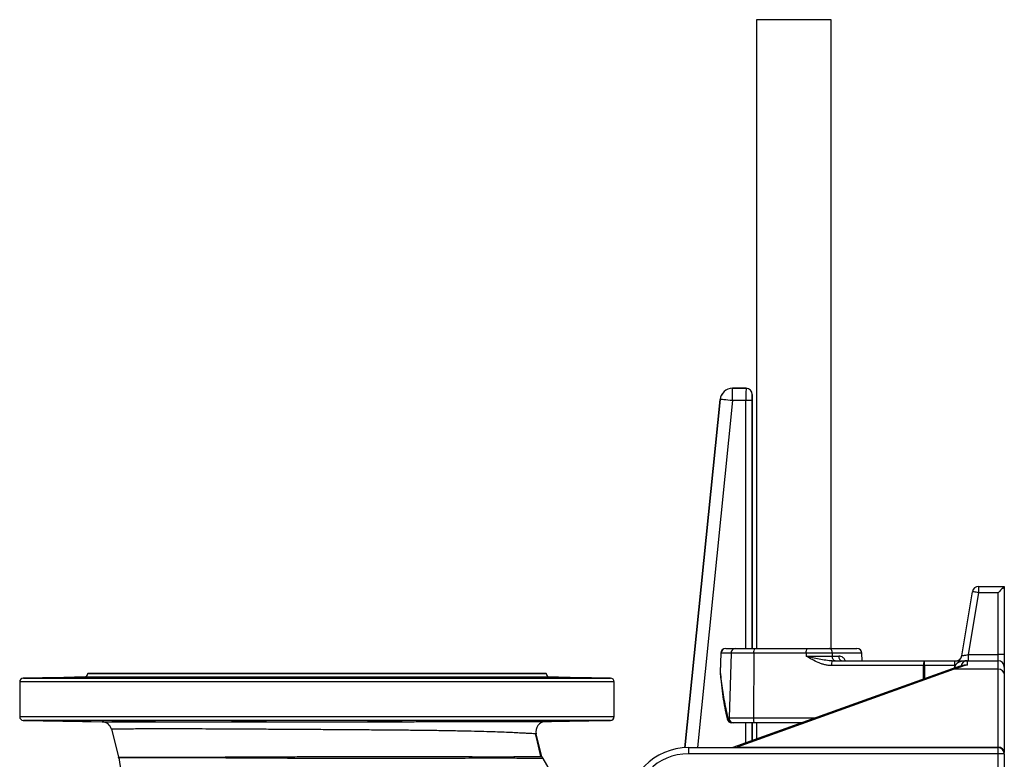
# Model space of a CAD drawing. Header units: millimetres. Extents: x 1279 to 5058, y 766 to 6162.
# Tile 5 of 16: x 1279 to 2869, y 2027 to 3221. Entities that reach past the tile are written whole.
import ezdxf

# ---------------------------------------------------------------- set-up
doc = ezdxf.new("R2010")
doc.units = ezdxf.units.MM
doc.header["$LTSCALE"] = 2

msp = doc.modelspace()

# ---------------------------------------------------------------- linework, layer by layer
at = {"color": 7, "linetype": 'Continuous', "lineweight": 25}
for p, q in [((2468.4, 3220.7), (2468.4, 2205.9)), ((2589, 3220.7), (2468.4, 3220.7)), ((2589, 2205.9), (2589, 3220.7)), ((2429.8, 2605.9), (2429.8, 2625.9)), ((2429.8, 2625.9), (2451.7, 2625.9)), ((2429.8, 2625.9), (2429.8, 2625.9)), ((2451.7, 2625.9), (2429.8, 2625.9)), ((2451.7, 2625.9), (2451.7, 2625.9)), ((2409.9, 2607.9), (2353, 2045.7)), ((2409.9, 2607.9), (2409.9, 2607.9)), ((2461.7, 2615.9), (2461.7, 2615.9)), ((2461.7, 2205.9), (2461.7, 2615.9)), ((2451.5, 2605.9), (2429.8, 2605.9)), ((2461.5, 2605.9), (2451.5, 2605.9)), ((2827.2, 2305.9), (2827.2, 2295.9)), ((2827.2, 2305.9), (2868.7, 2305.9)), ((2868.7, 2305.9), (2868.7, 2195.9)), ((2800.1, 2194.2), (2817.3, 2297.5)), ((2827.2, 2295.9), (2810.5, 2195.9)), ((2858.7, 2295.9), (2827.2, 2295.9)), ((2858.7, 2195.9), (2858.7, 2295.9)), ((2410.9, 2198.1), (2409.8, 2167.7)), ((2427.4, 2198.1), (2411.2, 2198.1)), ((2418.9, 2205.9), (2434, 2205.9)), ((2427.4, 2198.1), (2424.4, 2094.1)), ((2464.1, 2198.1), (2427.4, 2198.1)), ((2434, 2205.9), (2465.4, 2205.9)), ((2464.1, 2198.1), (2463.5, 2094.1)), ((2548.6, 2198.1), (2464.1, 2198.1)), ((2465.4, 2205.9), (2549.9, 2205.9)), ((2548.6, 2198.1), (2548.6, 2193.6)), ((2590.9, 2198.1), (2548.6, 2198.1)), ((2549.9, 2205.9), (2586.2, 2205.9)), ((2586.2, 2205.9), (2630.8, 2205.9)), ((2590.9, 2198.1), (2591, 2193.6)), ((2639.2, 2185.9), (2638.8, 2198.1)), ((2810.5, 2195.9), (2810.5, 2185.9)), ((2810.5, 2195.9), (2858.7, 2195.9)), ((2858.7, 2185.9), (2858.7, 2195.9)), ((2868.7, 2195.9), (2858.7, 2195.9)), ((2868.7, 2195.9), (2868.7, 2175.9)), ((2548.6, 2193.6), (2591, 2193.6)), ((2591, 2193.6), (2601.3, 2193.6)), ((2591, 2185.9), (2739.7, 2185.9)), ((2739.7, 2178.1), (2739.7, 2185.9)), ((2739.7, 2185.9), (2788.7, 2185.9)), ((2788.7, 2175.9), (2788.7, 2185.9)), ((2788.7, 2185.9), (2808.7, 2185.9)), ((2808.7, 2185.9), (2808.7, 2179.1)), ((2808.7, 2185.9), (2858.7, 2185.9)), ((2858.7, 2172.2), (2858.7, 2185.9)), ((1388.7, 2165.9), (1388.7, 2165.7)), ((1388.7, 2165.9), (1758.7, 2165.9)), ((1758.7, 2165.9), (2128.7, 2165.9)), ((2128.7, 2165.7), (2128.7, 2165.9)), ((2784.7, 2173), (2430.5, 2045.9)), ((2788, 2172.2), (2437.4, 2046.4)), ((2738.3, 2178.1), (2589.7, 2178.1)), ((2788.7, 2178.1), (2739.7, 2178.1)), ((2858.7, 2172.2), (2788, 2172.2)), ((2788.7, 2174.4), (2788.7, 2175.9)), ((2858.7, 2046.4), (2858.7, 2172.2)), ((2868.7, 2175.9), (2868.7, 2163.6)), ((2868.7, 2163.6), (2868.7, 2037.7)), ((1278.7, 2152), (1278.7, 2095.8)), ((1382.8, 2159.7), (1284.6, 2158)), ((1454.1, 2159), (1454.1, 2158.4)), ((1479.2, 2159), (1479.2, 2159)), ((1634.7, 2159), (1634.7, 2158.3)), ((1669, 2158.6), (1669, 2159)), ((1848.5, 2159), (1848.5, 2158.6)), ((1882.8, 2158.3), (1882.8, 2159)), ((2063.3, 2158.4), (2063.3, 2159)), ((2232.8, 2158), (2134.6, 2159.7)), ((2238.7, 2095.8), (2238.7, 2152)), ((1284.6, 2089.8), (1411.7, 2087.5)), ((1454.1, 2089.3), (1454.1, 2088.7)), ((1634.7, 2089.5), (1634.7, 2088.7)), ((1669, 2088.7), (1669, 2089.2)), ((1848.5, 2089.2), (1848.5, 2088.7)), ((1882.8, 2088.7), (1882.8, 2089.5)), ((2063.3, 2088.7), (2063.3, 2089.3)), ((2128.1, 2087.9), (2232.8, 2089.8)), ((2422.1, 2094.1), (2424.4, 2094.1)), ((2424.4, 2094.1), (2463.5, 2094.1)), ((2431, 2085.9), (2428.8, 2085.9)), ((2464.8, 2085.9), (2431, 2085.9)), ((2461.7, 2057.1), (2461.7, 2085.9)), ((2541.9, 2085.9), (2464.8, 2085.9)), ((2468.4, 2085.9), (2468.4, 2059.5)), ((1427, 2075.5), (1438.3, 2030.7)), ((2122.1, 2031.7), (2112.9, 2068)), ((2358.7, 2045.9), (2358.7, 2035.9)), ((2358.7, 2045.9), (2858.7, 2045.9)), ((2858.7, 2035.9), (2358.7, 2035.9)), ((2437.4, 2046.4), (2858.7, 2046.4)), ((2858.7, 2035.9), (2858.7, 2045.9)), ((2858.7, 1747.1), (2858.7, 2035.9)), ((2868.7, 2035.9), (2858.7, 2035.9)), ((2868.7, 2035.9), (2868.7, 2037.7)), ((2868.7, 2035.9), (2868.7, 1747.1))]:
    msp.add_line(p, q, dxfattribs=at)
at = {"color": 8, "linetype": 'Continuous', "lineweight": 25}
for p, q in [((2353, 2045.7), (2409.9, 2607.9)), ((2429.8, 2605.9), (2373.1, 2045.9)), ((2451.5, 2205.9), (2451.5, 2605.9)), ((2461.5, 2605.9), (2461.5, 2205.9)), ((2638.8, 2198.1), (2590.9, 2198.1)), ((1388.7, 2165.7), (1758.7, 2165.7)), ((1758.7, 2165.7), (2128.7, 2165.7)), ((2738.3, 2156.4), (2738.3, 2178.1)), ((2739.7, 2178.1), (2739.6, 2156.8)), ((2788.7, 2175.9), (2793.5, 2175.9)), ((2238.7, 2152), (1278.7, 2152)), ((1284.6, 2158), (1758.7, 2158)), ((2134.6, 2159.7), (1382.8, 2159.7)), ((1758.7, 2158), (2232.8, 2158)), ((1278.7, 2095.8), (2238.7, 2095.8)), ((2232.8, 2089.8), (1284.6, 2089.8)), ((2451.5, 2053.4), (2451.5, 2085.9)), ((2461.5, 2085.9), (2461.5, 2057)), ((2463.5, 2094.1), (2564.9, 2094.1)), ((2437.4, 2045.9), (2437.4, 2046.4)), ((2858.7, 2045.9), (2858.7, 2046.4))]:
    msp.add_line(p, q, dxfattribs=at)
at = {"color": 7, "linetype": 'Continuous', "lineweight": 25, "flags": 128}
for points in [[(2429.8, 2605.9), (2426, 2606.2), (2422.3, 2606.6), (2418.9, 2607), (2415.8, 2607.3), (2413.4, 2607.5), (2411.5, 2607.7), (2410.3, 2607.8), (2409.9, 2607.9)], [(2868.7, 2305.9), (2868.5, 2305.7), (2868, 2305.1), (2867, 2304.2), (2865.8, 2302.9), (2864.3, 2301.4), (2862.5, 2299.7), (2860.7, 2297.8), (2858.7, 2295.9)], [(2827.2, 2295.9), (2825.3, 2296.2), (2823.4, 2296.5), (2821.7, 2296.8), (2820.2, 2297), (2819, 2297.2), (2818.1, 2297.4), (2817.5, 2297.5), (2817.3, 2297.5)], [(2411.2, 2198.1), (2410.6, 2182.1), (2410.1, 2167.7)], [(2590.9, 2198.1), (2590.8, 2199.7), (2590.5, 2201.1), (2590.1, 2202.4), (2589.5, 2203.6), (2588.8, 2204.6), (2588, 2205.3), (2587.1, 2205.7), (2586.2, 2205.9)], [(2800.1, 2194.2), (2800.3, 2194.2), (2800.9, 2194.3), (2801.9, 2194.5), (2803.2, 2194.7), (2804.7, 2194.9), (2806.5, 2195.2), (2808.5, 2195.5), (2810.5, 2195.9)], [(2595.7, 2185.9), (2594.8, 2186), (2594, 2186.4), (2593.2, 2187.1), (2592.4, 2188.1), (2591.9, 2189.3), (2591.4, 2190.6), (2591.1, 2192.1), (2591, 2193.6)], [(2463.5, 2094.1), (2463.5, 2092.5), (2463.6, 2091), (2463.7, 2089.6), (2463.9, 2088.3), (2464.1, 2087.3), (2464.3, 2086.5), (2464.6, 2086), (2464.8, 2085.9)], [(2120.3, 2031.7), (2114.8, 2055.1), (2111.7, 2068.1)]]:
    msp.add_lwpolyline(points, dxfattribs=at)
at = {"color": 8, "linetype": 'Continuous', "lineweight": 25, "flags": 128}
for points in [[(2411.2, 2198.1), (2410.9, 2198.1), (2410.9, 2198.1)], [(2410.1, 2167.7), (2409.8, 2167), (2409.8, 2166.8)], [(2410.1, 2167.7), (2409.8, 2167.7), (2409.8, 2167.7)]]:
    msp.add_lwpolyline(points, dxfattribs=at)
at = {"color": 7, "linetype": 'Continuous', "lineweight": 25}
for centre, radius, start, end in [((2429.8, 2605.8), 20, 90.0179, 174.1989), ((2451.7, 2615.9), 10, 0.0198, 89.98), ((2827.2, 2295.9), 10, 90, 170.5377), ((2418.9, 2197.9), 8, 90, 177.9183), ((2419, 2198), 7.83, 91.1175, 179.1786), ((2434.7, 2198.6), 7.33, 95.9191, 183.33), ((2476.5, 2200), 12.6, 152.0394, 188.3505), ((2561, 2200), 12.6, 152.036, 188.3522), ((2630.8, 2197.9), 8, 2, 90), ((2790.2, 2195.9), 10, 270, 350.5377), ((2602.1, 2180), 12.6, 152.04, 188.3483), ((2608.3, 2192.7), 6.99, 172.6406, 257.3616), ((2750.8, 2180), 12.6, 152.0387, 188.3496), ((2808.7, 2175.9), 10, 90, 170.2775), ((2858.7, 2175.9), 10, 0, 90), ((1382.7, 2165.7), 6, 271, 0), ((2134.7, 2165.7), 6, 180, 269), ((2417.8, 2167.4), 8, 177.92, 184.693), ((2739, 1953.4), 224.7, 89.8299, 90.1701), ((2859.4, 2162.9), 9.39, 4.4868, 93.8737), ((1284.7, 2152), 6, 91, 180), ((2232.7, 2152), 6, 0, 89), ((1284.7, 2095.8), 6, 180, 269), ((1411.4, 2071.5), 16, 14.2112, 89), ((2128.4, 2071.9), 16, 91, 194.2848), ((2232.7, 2095.8), 6, 271, 0), ((2428.8, 2093.9), 8, 192.6908, 270), ((2429.5, 2093.3), 7.5, 173.7367, 264.4113), ((2431.8, 2093.3), 7.45, 173.2307, 263.5975), ((2358.7, 1945.9), 100, 90, 180), ((2358.7, 1945.9), 90, 90, 180), ((2859.4, 2037), 9.39, 4.4866, 93.8738), ((2858.7, 2035.9), 10, 0, 90), ((1422.8, 2026.7), 16, 8.2804, 14.2112), ((2378.7, 2165.9), 950, 188.2804, 227.9148), ((1426.7, 2026.8), 16.1, 8.12, 13.6013), ((2137.6, 2035.7), 16, 194.2848, 208.3629), ((2378.7, 2165.9), 290, 208.3626, 245.5567)]:
    msp.add_arc(centre, radius, start, end, dxfattribs=at)
at = {"color": 8, "linetype": 'Continuous', "lineweight": 25}
for centre, radius, start, end in [((2785.6, 2169.5), 3.61, 48.3899, 105.7997), ((2423.1, 2092.3), 2.12, 119.0388, 184.9842)]:
    msp.add_arc(centre, radius, start, end, dxfattribs=at)
at = {"color": 7, "linetype": 'Continuous', "lineweight": 25}
for centre, major_axis, ratio, start_param, end_param in [((2429.8, 2605.9), (-13.4, 14.8), 0.999723, 5.548393, 7.017978), ((2451.7, 2605.9), (0, 20), 0.008728, 0.017453, 1.570796), ((2451.7, 2615.9), (7.07, 7.07), 0.999695, 5.497939, 7.068431), ((2461.7, 2605.9), (0, 10), 0.017455, 0.017453, 1.570796), ((2861.7, 2085.9), (146.2, 0), 0.683761, 1.94172, 2.098871), ((2808.7, 2175.9), (20, 0), 0.5, 1.570796, 3.141593)]:
    msp.add_ellipse(centre, major_axis=major_axis, ratio=ratio, start_param=start_param, end_param=end_param, dxfattribs=at)
for points, knots in [([(2589.7, 2178.1), (2587.8, 2178.1), (2586, 2178.3), (2582.3, 2178.8), (2580.5, 2179.1), (2576.9, 2180), (2575.1, 2180.6), (2571.6, 2181.8), (2569.9, 2182.5), (2564.8, 2184.7), (2561.5, 2186.3), (2555, 2189.8), (2551.8, 2191.7), (2548.6, 2193.6)], [0, 0, 0, 0, 0.125, 0.125, 0.25, 0.25, 0.375, 0.375, 0.5, 0.5, 0.75, 0.75, 1, 1, 1, 1]), ([(2591, 2185.9), (2589.2, 2185.9), (2587.4, 2186), (2583.9, 2186.3), (2582.1, 2186.5), (2576.7, 2187.2), (2573.1, 2187.9), (2566.1, 2189.4), (2562.5, 2190.2), (2557.3, 2191.4), (2555.5, 2191.9), (2552.9, 2192.5), (2552.1, 2192.7), (2550.3, 2193.1), (2549.5, 2193.4), (2548.6, 2193.6)], [0, 0, 0, 0, 0.125, 0.125, 0.25, 0.25, 0.5, 0.5, 0.75, 0.75, 0.875, 0.875, 0.9375, 0.9375, 1, 1, 1, 1]), ([(2802.8, 2178.6), (2802.2, 2178.4), (2797.9, 2177.3), (2791.8, 2175.5), (2786.4, 2173.6), (2784.7, 2173)], [0, 0, 0, 0, 0.1038492, 0.7065508, 1, 1, 1, 1]), ([(2409.8, 2166.8), (2410.1, 2163.4), (2411, 2153.6), (2412.8, 2137.6), (2415.6, 2119.2), (2418.4, 2104.1), (2420.3, 2095.1), (2421, 2092.1)], [0, 0, 0, 0, 0.1368819, 0.3912105, 0.6383396, 0.8766848, 1, 1, 1, 1]), ([(2410.1, 2167.7), (2410.6, 2162.9), (2412, 2148.1), (2415.6, 2123.5), (2419.9, 2103.9), (2422.1, 2094.1)], [0, 0, 0, 0, 0.196491, 0.597642, 1, 1, 1, 1]), ([(1364.4, 2159), (1363.5, 2159), (1361.9, 2159), (1358.7, 2158.9), (1355.2, 2158.8), (1351.2, 2158.7), (1347, 2158.7), (1342.7, 2158.6), (1338.3, 2158.5), (1334, 2158.4), (1329.9, 2158.4), (1326.1, 2158.3), (1322.8, 2158.3), (1320, 2158.3), (1317.8, 2158.2), (1316.3, 2158.2), (1315.4, 2158.2), (1315.4, 2158.3), (1316, 2158.3), (1317.4, 2158.3), (1319.7, 2158.4), (1322.7, 2158.5), (1326.3, 2158.5), (1330.1, 2158.6), (1334.2, 2158.7), (1338.6, 2158.8), (1343, 2158.8), (1347.3, 2158.9), (1351.4, 2159), (1353.9, 2159), (1355.2, 2159)], [0, 0, 0, 0, 0.039909, 0.075196, 0.110483, 0.145774, 0.181066, 0.216362, 0.251656, 0.286949, 0.322244, 0.357532, 0.392823, 0.428107, 0.463393, 0.498674, 0.533955, 0.569234, 0.604513, 0.639794, 0.675075, 0.719075, 0.754368, 0.78966, 0.824954, 0.860247, 0.895541, 0.930834, 0.965418, 1, 1, 1, 1]), ([(1394.2, 2159.6), (1393.6, 2159.6), (1392.6, 2159.6), (1388, 2159.6), (1381.8, 2159.5), (1374.6, 2159.4), (1367.1, 2159.3), (1361, 2159.1), (1357.2, 2159.1), (1355.7, 2159), (1355.2, 2159)], [0, 0, 0, 0, 0.1438846, 0.2877593, 0.4316472, 0.5755533, 0.7194854, 0.8634271, 0.9535476, 1, 1, 1, 1]), ([(1364.4, 2159), (1364.6, 2159), (1367.2, 2159.1), (1372.5, 2159.1), (1379.9, 2159.3), (1386.5, 2159.4), (1391.4, 2159.5), (1394.1, 2159.6), (1394.1, 2159.6), (1394.1, 2159.6)], [0, 0, 0, 0, 0.019878, 0.193635, 0.367416, 0.541205, 0.715, 0.888775, 1, 1, 1, 1]), ([(1479.2, 2159), (1479.2, 2159), (1479.3, 2159), (1479, 2158.9), (1477.9, 2158.9), (1476, 2158.8), (1473.6, 2158.7), (1470.5, 2158.7), (1467, 2158.6), (1463, 2158.5), (1458.8, 2158.4), (1454.5, 2158.4), (1450.1, 2158.3), (1445.8, 2158.3), (1441.7, 2158.3), (1437.9, 2158.2), (1434.6, 2158.2), (1431.8, 2158.2), (1429.6, 2158.3), (1428.1, 2158.3), (1427.3, 2158.3), (1427.2, 2158.4), (1427.9, 2158.4), (1429.3, 2158.5), (1431.5, 2158.6), (1434.5, 2158.7), (1438.1, 2158.8), (1441.9, 2158.8), (1446, 2158.9), (1450.2, 2159), (1452.9, 2159), (1454.1, 2159)], [0, 0, 0, 0, 0.0082794, 0.0435627, 0.0788458, 0.114135, 0.1494239, 0.1847164, 0.2200094, 0.2553032, 0.2905961, 0.3258868, 0.3611774, 0.396464, 0.4317501, 0.4670318, 0.5023134, 0.5375925, 0.5728716, 0.6081502, 0.643429, 0.6787103, 0.713992, 0.7492783, 0.7845642, 0.8285867, 0.8638786, 0.899172, 0.9344645, 0.9697575, 1, 1, 1, 1]), ([(1497.7, 2159.6), (1497.2, 2159.6), (1496.1, 2159.6), (1491.5, 2159.6), (1485.4, 2159.6), (1478.1, 2159.6), (1470.6, 2159.5), (1464.5, 2159.3), (1459.5, 2159.2), (1455.7, 2159.1), (1454.6, 2159.1), (1454.1, 2159)], [0, 0, 0, 0, 0.11766, 0.235302, 0.35293, 0.470559, 0.588201, 0.705861, 0.779519, 0.897194, 1, 1, 1, 1]), ([(1479.2, 2159), (1480.6, 2159), (1484.4, 2159.1), (1490, 2159.2), (1494.9, 2159.3), (1497.6, 2159.4), (1497.6, 2159.5), (1497.6, 2159.5)], [0, 0, 0, 0, 0.134286, 0.372134, 0.610018, 0.847911, 1, 1, 1, 1]), ([(1669, 2159), (1669.9, 2159), (1671.5, 2158.9), (1672.7, 2158.9), (1673, 2158.8), (1672.6, 2158.7), (1671.5, 2158.6), (1669.7, 2158.6), (1667.2, 2158.5), (1664.2, 2158.4), (1660.6, 2158.4), (1656.7, 2158.3), (1652.5, 2158.3), (1648.1, 2158.3), (1643.7, 2158.2), (1639.4, 2158.2), (1635.3, 2158.2), (1631.6, 2158.3), (1628.2, 2158.3), (1625.4, 2158.3), (1623.2, 2158.4), (1621.7, 2158.5), (1620.9, 2158.5), (1620.9, 2158.6), (1621.5, 2158.7), (1622.9, 2158.7), (1625.2, 2158.8), (1628.8, 2158.9), (1632.5, 2159), (1634.7, 2159)], [0, 0, 0, 0, 0.047129, 0.082423, 0.117717, 0.153016, 0.188315, 0.223615, 0.258917, 0.294216, 0.329517, 0.364813, 0.400109, 0.4354, 0.47069, 0.505977, 0.541265, 0.57655, 0.611836, 0.647124, 0.682411, 0.717702, 0.752994, 0.78829, 0.823586, 0.858887, 0.894186, 0.938236, 1, 1, 1, 1]), ([(1677, 2159.4), (1676.5, 2159.4), (1675.4, 2159.5), (1670.8, 2159.6), (1664.7, 2159.6), (1657.4, 2159.6), (1649.9, 2159.6), (1643.8, 2159.5), (1638.8, 2159.4), (1634.9, 2159.3), (1633.8, 2159.2), (1633.3, 2159.2)], [0, 0, 0, 0, 0.115956, 0.231904, 0.34783, 0.463741, 0.579645, 0.695556, 0.76809, 0.884046, 1, 1, 1, 1]), ([(1633.5, 2159.1), (1633.4, 2159.1), (1633.4, 2159.1), (1634.3, 2159), (1634.7, 2159)], [0, 0, 0, 0, 0.613002, 1, 1, 1, 1]), ([(1669, 2159), (1669, 2159), (1670.9, 2159.1), (1674.2, 2159.1), (1677, 2159.2), (1676.9, 2159.3), (1676.9, 2159.3)], [0, 0, 0, 0, 0.004304, 0.381558, 0.758864, 1, 1, 1, 1]), ([(1884.1, 2159.2), (1883.5, 2159.2), (1882.5, 2159.3), (1877.9, 2159.4), (1871.7, 2159.5), (1864.5, 2159.6), (1857, 2159.6), (1850.9, 2159.6), (1845.9, 2159.6), (1841.9, 2159.5), (1840.9, 2159.4), (1840.4, 2159.4)], [0, 0, 0, 0, 0.11595, 0.231908, 0.34786, 0.463797, 0.579716, 0.69562, 0.768135, 0.884068, 1, 1, 1, 1]), ([(1840.5, 2159.3), (1840.5, 2159.3), (1840.5, 2159.2), (1843.3, 2159.1), (1846.7, 2159.1), (1848.5, 2159)], [0, 0, 0, 0, 0.25415, 0.631453, 1, 1, 1, 1]), ([(1882.8, 2159), (1883.3, 2159), (1885.1, 2159), (1888, 2158.9), (1891, 2158.9), (1893.4, 2158.8), (1895.2, 2158.7), (1896.3, 2158.6), (1896.7, 2158.6), (1896.3, 2158.5), (1895.1, 2158.4), (1893.3, 2158.4), (1890.8, 2158.3), (1887.8, 2158.3), (1884.3, 2158.3), (1880.3, 2158.2), (1876.1, 2158.2), (1871.8, 2158.3), (1867.4, 2158.3), (1863.1, 2158.3), (1859, 2158.3), (1855.2, 2158.4), (1851.9, 2158.5), (1849.1, 2158.5), (1846.9, 2158.6), (1845.3, 2158.7), (1844.5, 2158.8), (1844.5, 2158.8), (1845.3, 2158.9), (1847.2, 2159), (1848.5, 2159)], [0, 0, 0, 0, 0.015543, 0.050834, 0.086124, 0.12142, 0.156716, 0.192016, 0.227315, 0.262615, 0.297915, 0.333212, 0.368509, 0.4038, 0.439092, 0.47438, 0.509669, 0.544953, 0.580238, 0.615523, 0.650808, 0.686096, 0.721386, 0.756678, 0.791971, 0.827269, 0.862566, 0.897867, 0.933167, 1, 1, 1, 1]), ([(1882.8, 2159), (1883.1, 2159), (1884.1, 2159.1), (1884, 2159.1), (1884, 2159.1)], [0, 0, 0, 0, 0.418585, 1, 1, 1, 1]), ([(2063.3, 2159), (2062.8, 2159.1), (2061.6, 2159.1), (2057.2, 2159.2), (2051.1, 2159.4), (2043.8, 2159.5), (2036.3, 2159.6), (2030.2, 2159.6), (2025.2, 2159.6), (2021.2, 2159.6), (2020.2, 2159.6), (2019.7, 2159.5)], [0, 0, 0, 0, 0.106209, 0.223425, 0.340653, 0.457881, 0.575099, 0.692303, 0.765641, 0.882821, 1, 1, 1, 1]), ([(2019.8, 2159.5), (2019.8, 2159.5), (2019.8, 2159.4), (2022.7, 2159.3), (2027.6, 2159.2), (2033.2, 2159.1), (2036.9, 2159), (2038.2, 2159)], [0, 0, 0, 0, 0.159891, 0.397733, 0.635611, 0.873494, 1, 1, 1, 1]), ([(2063.3, 2159), (2065.6, 2159), (2069.3, 2158.9), (2074.2, 2158.9), (2078.2, 2158.8), (2081.7, 2158.7), (2084.7, 2158.6), (2087.1, 2158.6), (2088.9, 2158.5), (2090, 2158.4), (2090.3, 2158.4), (2089.9, 2158.3), (2088.8, 2158.3), (2087, 2158.3), (2084.5, 2158.2), (2081.4, 2158.2), (2077.9, 2158.3), (2074, 2158.3), (2069.8, 2158.3), (2065.4, 2158.4), (2061, 2158.4), (2056.7, 2158.5), (2052.6, 2158.5), (2048.9, 2158.6), (2045.5, 2158.7), (2042.7, 2158.8), (2040.5, 2158.8), (2039, 2158.9), (2038.2, 2159), (2038.2, 2159), (2038.2, 2159)], [0, 0, 0, 0, 0.0544319, 0.089721, 0.1250111, 0.160305, 0.1955992, 0.2308956, 0.2661913, 0.301486, 0.3367804, 0.3720705, 0.4073608, 0.4426464, 0.4779318, 0.5132132, 0.5484946, 0.5837764, 0.6190568, 0.6543402, 0.6896216, 0.7249081, 0.7601967, 0.795487, 0.8307798, 0.8660743, 0.90137, 0.9366658, 0.9719616, 1, 1, 1, 1]), ([(2162.2, 2159), (2161.9, 2159), (2161.5, 2159), (2160.8, 2159.1), (2160.4, 2159.1), (2159.2, 2159.1), (2158.4, 2159.1), (2156.6, 2159.1), (2155.7, 2159.2), (2153.7, 2159.2), (2152.7, 2159.2), (2150.7, 2159.2), (2149.6, 2159.3), (2147.5, 2159.3), (2146.4, 2159.3), (2144.3, 2159.4), (2143.2, 2159.4), (2141.6, 2159.4), (2141.1, 2159.4), (2140, 2159.4), (2139.5, 2159.4), (2136.9, 2159.5), (2134.9, 2159.5), (2132.2, 2159.5), (2131.3, 2159.6), (2129.7, 2159.6), (2128.9, 2159.6), (2127.6, 2159.6), (2126.9, 2159.6), (2126.1, 2159.6), (2125.8, 2159.6), (2125.3, 2159.6), (2125.1, 2159.6), (2124, 2159.6), (2123.5, 2159.6), (2123.2, 2159.6)], [0, 0, 0, 0, 0.03125, 0.03125, 0.0625, 0.0625, 0.125, 0.125, 0.1875, 0.1875, 0.25, 0.25, 0.3125, 0.3125, 0.375, 0.375, 0.4375, 0.4375, 0.46875, 0.46875, 0.5, 0.5, 0.625, 0.625, 0.6875, 0.6875, 0.75, 0.75, 0.8125, 0.8125, 0.84375, 0.84375, 0.875, 0.875, 1, 1, 1, 1]), ([(2123.4, 2159.6), (2123.4, 2159.6), (2123.4, 2159.6), (2126.2, 2159.5), (2131.1, 2159.4), (2137.8, 2159.3), (2145.2, 2159.1), (2150.4, 2159.1), (2152.9, 2159), (2153.1, 2159)], [0, 0, 0, 0, 0.116638, 0.29036, 0.464108, 0.637882, 0.811675, 0.985471, 1, 1, 1, 1]), ([(2162.2, 2159), (2163.1, 2159), (2165.1, 2159), (2168.8, 2158.9), (2173.1, 2158.8), (2177.5, 2158.8), (2181.9, 2158.7), (2186.1, 2158.6), (2190, 2158.5), (2193.5, 2158.5), (2196.5, 2158.4), (2198.9, 2158.4), (2200.7, 2158.3), (2201.8, 2158.3), (2202.1, 2158.3), (2201.7, 2158.2), (2200.6, 2158.2), (2198.8, 2158.3), (2196.3, 2158.3), (2193.3, 2158.3), (2189.7, 2158.4), (2185.8, 2158.4), (2181.6, 2158.5), (2177.2, 2158.5), (2172.8, 2158.6), (2168.5, 2158.7), (2164.4, 2158.8), (2160.7, 2158.8), (2156.5, 2158.9), (2154.4, 2159), (2153.1, 2159)], [0, 0, 0, 0, 0.022972, 0.058261, 0.09355, 0.128844, 0.164138, 0.199435, 0.234732, 0.270029, 0.305325, 0.340619, 0.375913, 0.411202, 0.446491, 0.481775, 0.517059, 0.552342, 0.587624, 0.622907, 0.658189, 0.693476, 0.728761, 0.764053, 0.799344, 0.834639, 0.869934, 0.905231, 0.940529, 1, 1, 1, 1]), ([(1364.4, 2088.7), (1363.5, 2088.7), (1361.9, 2088.8), (1358.7, 2088.8), (1355.2, 2088.9), (1351.2, 2089), (1347, 2089.1), (1342.7, 2089.1), (1338.3, 2089.2), (1334, 2089.3), (1329.9, 2089.3), (1326.1, 2089.4), (1322.8, 2089.4), (1320, 2089.5), (1317.8, 2089.5), (1316.3, 2089.5), (1315.5, 2089.5), (1315.5, 2089.5), (1315.5, 2089.5)], [0, 0, 0, 0, 0.071993, 0.135598, 0.199204, 0.26282, 0.326437, 0.390057, 0.453676, 0.517295, 0.580913, 0.644523, 0.708136, 0.771738, 0.83534, 0.898936, 0.962532, 1, 1, 1, 1]), ([(1315.5, 2089.5), (1315.7, 2089.4), (1316, 2089.4), (1317.5, 2089.4), (1319.7, 2089.3), (1322.7, 2089.3), (1326.3, 2089.2), (1330.1, 2089.1), (1334.2, 2089), (1338.6, 2089), (1343, 2088.9), (1347.3, 2088.8), (1351.4, 2088.8), (1353.9, 2088.7), (1355.2, 2088.7)], [0, 0, 0, 0, 0.081905, 0.163813, 0.245721, 0.347871, 0.429808, 0.511746, 0.593681, 0.675615, 0.757557, 0.839497, 0.919747, 1, 1, 1, 1]), ([(1355.2, 2088.7), (1355.7, 2088.7), (1357.8, 2088.6), (1362.6, 2088.5), (1369.8, 2088.4), (1377.3, 2088.3), (1384.3, 2088.2), (1389.8, 2088.1), (1393.1, 2088.1), (1393.5, 2088.1), (1393.6, 2088.1)], [0, 0, 0, 0, 0.046929, 0.195489, 0.344052, 0.492619, 0.641183, 0.789726, 0.938249, 1, 1, 1, 1]), ([(1394.3, 2088.1), (1394.3, 2088.1), (1394.7, 2088.1), (1393.3, 2088.1), (1389.9, 2088.2), (1384.2, 2088.4), (1377.2, 2088.5), (1370.3, 2088.6), (1366.1, 2088.7), (1364.4, 2088.7)], [0, 0, 0, 0, 0.001585, 0.175288, 0.349008, 0.522753, 0.696525, 0.87031, 1, 1, 1, 1]), ([(1411.7, 2087.5), (1412, 2087.5), (1412.4, 2087.5), (1416.2, 2087.5), (1422.3, 2087.5), (1430.8, 2087.5), (1441.6, 2087.5), (1454.4, 2087.5), (1469.6, 2087.5), (1486.9, 2087.5), (1506.2, 2087.6), (1527.5, 2087.6), (1550.8, 2087.6), (1575.7, 2087.6), (1601.6, 2087.6), (1628.8, 2087.6), (1657.2, 2087.6), (1686.3, 2087.6), (1715.7, 2087.6), (1745.4, 2087.7), (1775.5, 2087.7), (1805.5, 2087.7), (1835, 2087.7), (1863.8, 2087.7), (1891.9, 2087.7), (1919.3, 2087.7), (1946, 2087.8), (1971.5, 2087.8), (1995.5, 2087.8), (2018.1, 2087.8), (2039.1, 2087.8), (2058.3, 2087.8), (2075.5, 2087.8), (2088.9, 2087.9), (2099.2, 2087.9), (2107.1, 2087.9), (2114.1, 2087.9), (2120, 2087.9), (2124.6, 2087.9), (2127.5, 2087.9), (2127.9, 2087.9), (2128.1, 2087.9)], [0, 0, 0, 0, 0.025763, 0.051528, 0.078036, 0.104544, 0.130457, 0.15637, 0.182992, 0.209615, 0.236285, 0.262954, 0.290402, 0.31785, 0.344465, 0.37108, 0.398478, 0.425877, 0.452317, 0.478758, 0.505969, 0.533181, 0.55949, 0.585981, 0.612379, 0.638778, 0.665922, 0.693066, 0.71985, 0.746635, 0.774166, 0.801696, 0.82906, 0.856423, 0.875197, 0.893987, 0.912759, 0.934336, 0.955911, 0.977956, 1, 1, 1, 1]), ([(1479.2, 2088.7), (1479.2, 2088.7), (1479.3, 2088.7), (1479, 2088.8), (1477.9, 2088.8), (1476, 2088.9), (1473.6, 2089), (1470.5, 2089.1), (1467, 2089.1), (1463, 2089.2), (1458.8, 2089.3), (1454.5, 2089.3), (1450.1, 2089.4), (1445.8, 2089.4), (1441.7, 2089.5), (1437.9, 2089.5), (1434.6, 2089.5), (1431.8, 2089.5), (1429.6, 2089.5), (1428.1, 2089.4), (1427.3, 2089.4), (1427.3, 2089.4), (1427.3, 2089.3)], [0, 0, 0, 0, 0.001803, 0.055493, 0.109182, 0.162881, 0.21658, 0.270283, 0.323988, 0.377692, 0.4314, 0.4851, 0.538801, 0.592495, 0.646189, 0.699876, 0.753563, 0.807247, 0.86093, 0.914613, 0.968296, 1, 1, 1, 1]), ([(1427.3, 2089.3), (1427.5, 2089.3), (1427.8, 2089.3), (1429.3, 2089.2), (1431.5, 2089.1), (1434.5, 2089), (1438.1, 2089), (1441.9, 2088.9), (1446.1, 2088.8), (1450.2, 2088.7), (1452.9, 2088.7), (1454.1, 2088.7)], [0, 0, 0, 0, 0.109826, 0.219662, 0.329502, 0.466535, 0.576396, 0.686255, 0.796112, 0.905975, 1, 1, 1, 1]), ([(1454.1, 2088.7), (1454.2, 2088.7), (1454.8, 2088.6), (1456.7, 2088.6), (1460.7, 2088.5), (1466.1, 2088.3), (1473.3, 2088.2), (1480.8, 2088.1), (1487.8, 2088.1), (1493.3, 2088.1), (1496.6, 2088.1), (1497, 2088.1), (1497.2, 2088.2)], [0, 0, 0, 0, 0.029166, 0.149799, 0.225313, 0.345969, 0.466628, 0.587275, 0.707907, 0.828519, 0.949122, 1, 1, 1, 1]), ([(1497.9, 2088.2), (1497.9, 2088.2), (1498.3, 2088.2), (1496.8, 2088.3), (1493.4, 2088.4), (1487.7, 2088.6), (1482.6, 2088.6), (1479.7, 2088.7), (1479.2, 2088.7)], [0, 0, 0, 0, 0.001627, 0.23954, 0.477491, 0.71547, 0.95345, 1, 1, 1, 1]), ([(1672.9, 2088.9), (1672.9, 2088.9), (1673, 2088.9), (1672.6, 2089), (1671.5, 2089.1), (1669.7, 2089.1), (1667.2, 2089.2), (1664.2, 2089.3), (1660.6, 2089.3), (1656.7, 2089.4), (1652.5, 2089.4), (1648.1, 2089.5), (1643.7, 2089.5), (1639.4, 2089.5), (1635.3, 2089.5), (1631.6, 2089.4), (1628.2, 2089.4), (1625.4, 2089.4), (1623.2, 2089.3), (1621.7, 2089.3), (1621, 2089.2), (1621, 2089.2), (1621, 2089.1)], [0, 0, 0, 0, 0.001688, 0.05539, 0.109093, 0.162798, 0.216504, 0.270208, 0.323912, 0.377609, 0.431308, 0.485001, 0.53869, 0.592375, 0.646059, 0.699742, 0.753425, 0.807111, 0.860795, 0.914487, 0.968178, 1, 1, 1, 1]), ([(1621, 2089.1), (1621.1, 2089.1), (1621.5, 2089), (1622.9, 2089), (1625.2, 2088.9), (1628.8, 2088.8), (1632.5, 2088.7), (1634.7, 2088.7)], [0, 0, 0, 0, 0.166745, 0.333506, 0.50027, 0.708368, 1, 1, 1, 1]), ([(1634.7, 2088.7), (1634, 2088.7), (1633.1, 2088.6), (1633.4, 2088.6), (1633.5, 2088.6)], [0, 0, 0, 0, 0.723038, 1, 1, 1, 1]), ([(1633.8, 2088.5), (1634.6, 2088.4), (1635.9, 2088.4), (1640.1, 2088.3), (1645.4, 2088.2), (1652.7, 2088.1), (1660.2, 2088.1), (1667.1, 2088.1), (1672.6, 2088.2), (1675.9, 2088.2), (1676.4, 2088.3), (1676.5, 2088.3)], [0, 0, 0, 0, 0.124261, 0.202064, 0.326302, 0.450539, 0.574762, 0.698972, 0.823178, 0.947396, 1, 1, 1, 1]), ([(1669, 2088.7), (1669.9, 2088.7), (1671.6, 2088.8), (1672.3, 2088.8), (1672.6, 2088.8)], [0, 0, 0, 0, 0.57196, 1, 1, 1, 1]), ([(1677.2, 2088.4), (1677.2, 2088.4), (1677.6, 2088.4), (1676.1, 2088.5), (1673.2, 2088.6), (1670.2, 2088.7), (1669, 2088.7)], [0, 0, 0, 0, 0.002608, 0.379779, 0.756971, 1, 1, 1, 1]), ([(1848.5, 2088.7), (1847.8, 2088.7), (1845.3, 2088.6), (1842.1, 2088.5), (1840.1, 2088.4), (1840.4, 2088.4), (1840.5, 2088.4)], [0, 0, 0, 0, 0.13182, 0.509092, 0.886412, 1, 1, 1, 1]), ([(1840.9, 2088.3), (1841.7, 2088.2), (1843, 2088.2), (1847.1, 2088.1), (1852.5, 2088.1), (1859.7, 2088.1), (1867.2, 2088.1), (1874.2, 2088.2), (1879.7, 2088.3), (1883, 2088.4), (1883.4, 2088.5), (1883.5, 2088.5)], [0, 0, 0, 0, 0.12436, 0.202214, 0.326526, 0.450838, 0.575141, 0.699455, 0.823786, 0.948134, 1, 1, 1, 1]), ([(1896.5, 2089.1), (1896.5, 2089.1), (1896.6, 2089.2), (1896.2, 2089.2), (1895.1, 2089.3), (1893.3, 2089.3), (1890.8, 2089.4), (1887.8, 2089.4), (1884.3, 2089.5), (1880.3, 2089.5), (1876.1, 2089.5), (1871.8, 2089.5), (1867.4, 2089.4), (1863.1, 2089.4), (1859, 2089.4), (1855.2, 2089.3), (1851.9, 2089.3), (1849.1, 2089.2), (1846.9, 2089.1), (1845.4, 2089), (1844.6, 2089), (1844.6, 2088.9), (1844.6, 2088.9)], [0, 0, 0, 0, 0.001651, 0.055356, 0.109062, 0.162763, 0.216464, 0.270158, 0.323852, 0.377538, 0.431225, 0.484909, 0.538592, 0.592277, 0.645961, 0.699649, 0.753337, 0.807031, 0.860726, 0.914429, 0.968131, 1, 1, 1, 1]), ([(1844.6, 2088.9), (1844.8, 2088.9), (1845.2, 2088.8), (1847.2, 2088.7), (1848.5, 2088.7)], [0, 0, 0, 0, 0.34569, 1, 1, 1, 1]), ([(1882.8, 2088.7), (1883.3, 2088.7), (1885.1, 2088.7), (1888, 2088.8), (1891, 2088.9), (1893.4, 2088.9), (1895.3, 2089), (1895.9, 2089.1), (1896.2, 2089.1)], [0, 0, 0, 0, 0.081045, 0.264811, 0.448582, 0.632383, 0.816182, 1, 1, 1, 1]), ([(1884.2, 2088.6), (1884.2, 2088.6), (1884.7, 2088.6), (1883.8, 2088.7), (1882.8, 2088.7), (1882.8, 2088.7)], [0, 0, 0, 0, 0.009224, 0.919981, 1, 1, 1, 1]), ([(2038.2, 2088.7), (2036, 2088.7), (2031.4, 2088.6), (2025.5, 2088.5), (2021.4, 2088.3), (2019.4, 2088.2), (2019.7, 2088.2), (2019.8, 2088.2)], [0, 0, 0, 0, 0.215655, 0.453656, 0.691684, 0.929715, 1, 1, 1, 1]), ([(2020.2, 2088.1), (2021, 2088.1), (2022.3, 2088.1), (2026.5, 2088.1), (2031.8, 2088.1), (2039.1, 2088.2), (2046.6, 2088.3), (2053.6, 2088.4), (2059.1, 2088.5), (2062.3, 2088.6), (2063, 2088.7), (2063.3, 2088.7)], [0, 0, 0, 0, 0.122585, 0.199293, 0.321854, 0.444413, 0.566983, 0.689574, 0.812181, 0.934794, 1, 1, 1, 1]), ([(2090.2, 2089.3), (2090.2, 2089.3), (2090.3, 2089.4), (2089.9, 2089.4), (2088.8, 2089.4), (2087, 2089.5), (2084.5, 2089.5), (2081.4, 2089.5), (2077.9, 2089.5), (2074, 2089.4), (2069.8, 2089.4), (2065.4, 2089.4), (2061, 2089.3), (2056.7, 2089.2), (2052.6, 2089.2), (2048.9, 2089.1), (2045.5, 2089), (2042.7, 2089), (2040.5, 2088.9), (2039, 2088.8), (2038.3, 2088.7), (2038.2, 2088.7), (2038.2, 2088.7)], [0, 0, 0, 0, 0.001708, 0.055404, 0.1091, 0.162789, 0.216478, 0.270161, 0.323844, 0.377527, 0.431209, 0.484895, 0.538578, 0.592268, 0.645962, 0.699658, 0.753359, 0.807061, 0.860766, 0.914471, 0.968176, 1, 1, 1, 1]), ([(2063.3, 2088.7), (2065.6, 2088.7), (2069.3, 2088.8), (2074.2, 2088.9), (2078.2, 2088.9), (2081.7, 2089), (2084.7, 2089.1), (2087.1, 2089.2), (2088.9, 2089.2), (2089.5, 2089.3), (2089.8, 2089.3)], [0, 0, 0, 0, 0.180545, 0.297596, 0.41465, 0.531716, 0.648784, 0.765858, 0.882931, 1, 1, 1, 1]), ([(2153.1, 2088.7), (2152, 2088.7), (2148.5, 2088.6), (2142.3, 2088.5), (2135.1, 2088.4), (2129, 2088.3), (2124.9, 2088.2), (2122.9, 2088.1), (2123.3, 2088.1), (2123.3, 2088.1)], [0, 0, 0, 0, 0.080766, 0.254538, 0.428328, 0.60213, 0.775927, 0.949698, 1, 1, 1, 1]), ([(2123.7, 2088.1), (2124.5, 2088.1), (2125.9, 2088.1), (2130, 2088.1), (2135.4, 2088.2), (2142.7, 2088.3), (2150.1, 2088.5), (2157.1, 2088.6), (2160.6, 2088.7), (2162.2, 2088.7)], [0, 0, 0, 0, 0.151519, 0.246313, 0.397866, 0.549418, 0.700988, 0.85257, 1, 1, 1, 1]), ([(2202, 2089.5), (2202, 2089.5), (2202.1, 2089.5), (2201.7, 2089.5), (2200.6, 2089.5), (2198.8, 2089.5), (2196.3, 2089.4), (2193.3, 2089.4), (2189.7, 2089.4), (2185.8, 2089.3), (2181.6, 2089.2), (2177.2, 2089.2), (2172.8, 2089.1), (2168.5, 2089), (2164.4, 2088.9), (2160.7, 2088.9), (2156.5, 2088.8), (2154.4, 2088.7), (2153.1, 2088.7)], [0, 0, 0, 0, 0.0020944, 0.0657054, 0.1293165, 0.1929236, 0.2565312, 0.3201392, 0.3837466, 0.4473611, 0.5109755, 0.5745977, 0.6382205, 0.7018516, 0.7654813, 0.8291163, 0.8927503, 1, 1, 1, 1]), ([(2162.2, 2088.7), (2163.1, 2088.7), (2165.1, 2088.7), (2168.8, 2088.8), (2173.1, 2088.9), (2177.5, 2088.9), (2181.9, 2089), (2186.1, 2089.1), (2190, 2089.2), (2193.5, 2089.2), (2196.5, 2089.3), (2198.9, 2089.4), (2200.7, 2089.4), (2201.3, 2089.4), (2201.6, 2089.4)], [0, 0, 0, 0, 0.055818, 0.141644, 0.227468, 0.313303, 0.399137, 0.48498, 0.570824, 0.656665, 0.742508, 0.828342, 0.914177, 1, 1, 1, 1]), ([(2112.9, 2068), (2112.6, 2068), (2112.2, 2068), (2108.6, 2068.2), (2103.2, 2068.5), (2095.6, 2068.9), (2086.1, 2069.4), (2074.7, 2070), (2061.6, 2070.5), (2046.3, 2071.1), (2028.4, 2071.7), (2008, 2072.2), (1985.8, 2072.6), (1962, 2073.1), (1936.7, 2073.4), (1910.1, 2073.7), (1882.3, 2074), (1854.2, 2074.2), (1825.8, 2074.4), (1797.4, 2074.6), (1768.7, 2074.8), (1740.1, 2075), (1711.6, 2075.2), (1683.6, 2075.3), (1656.2, 2075.5), (1629.5, 2075.6), (1603.8, 2075.7), (1579.3, 2075.9), (1556.1, 2075.9), (1534.4, 2076), (1514.3, 2076), (1496, 2076), (1479.6, 2076), (1465.2, 2075.9), (1452.9, 2075.8), (1443.2, 2075.7), (1435.9, 2075.6), (1430.8, 2075.5), (1427.6, 2075.5), (1427.2, 2075.5), (1427, 2075.5)], [0, 0, 0, 0, 0.024345, 0.048776, 0.073219, 0.097579, 0.12217, 0.14683, 0.171493, 0.196087, 0.223913, 0.251837, 0.279757, 0.307579, 0.335506, 0.363538, 0.391569, 0.419493, 0.446289, 0.473084, 0.499824, 0.526659, 0.553494, 0.580234, 0.60697, 0.633802, 0.660634, 0.687371, 0.714129, 0.740981, 0.767833, 0.794591, 0.821475, 0.848455, 0.875435, 0.902319, 0.926704, 0.951164, 0.97562, 1, 1, 1, 1]), ([(1438.3, 2030.7), (1438.3, 2030.7), (1438.3, 2030.7), (1438.9, 2030.7), (1441.2, 2030.6), (1442.4, 2030.6)], [0, 0, 0, 0, 0.000002, 0.498411, 1, 1, 1, 1]), ([(1442.7, 2029.1), (1441.5, 2029.1), (1439.1, 2029), (1438.8, 2029), (1438.6, 2029)], [0, 0, 0, 0, 0.498429, 1, 1, 1, 1]), ([(2123.5, 2028.1), (2123.3, 2028.1), (2122.9, 2028.1), (2119.4, 2028.2), (2113.8, 2028.2), (2106.1, 2028.3), (2096.4, 2028.4), (2085, 2028.5), (2071.8, 2028.6), (2056.4, 2028.6), (2039.1, 2028.6), (2019.7, 2028.6), (1998.6, 2028.5), (1975.5, 2028.5), (1950.8, 2028.4), (1924.2, 2028.3), (1896.2, 2028.2), (1867.3, 2028.2), (1838, 2028.2), (1808.2, 2028.2), (1777.8, 2028.3), (1747.6, 2028.4), (1718.2, 2028.5), (1689.4, 2028.6), (1660.9, 2028.8), (1633.7, 2028.9), (1608.4, 2029.1), (1584.6, 2029.2), (1561.9, 2029.3), (1540.7, 2029.3), (1521.4, 2029.4), (1503.7, 2029.4), (1487.8, 2029.4), (1474.4, 2029.3), (1463.3, 2029.3), (1454.5, 2029.2), (1447.4, 2029.1), (1444.3, 2029.1), (1442.7, 2029.1)], [0, 0, 0, 0, 0.025236, 0.050472, 0.076492, 0.102514, 0.127726, 0.152939, 0.178766, 0.204594, 0.232159, 0.259724, 0.287979, 0.316234, 0.345849, 0.375464, 0.405932, 0.436399, 0.466111, 0.495823, 0.526438, 0.557052, 0.586086, 0.615119, 0.645042, 0.674964, 0.702452, 0.729939, 0.758214, 0.786488, 0.813979, 0.841471, 0.869774, 0.898076, 0.923245, 0.948414, 0.974207, 1, 1, 1, 1]), ([(2120.1, 2031.7), (2120.6, 2031.7), (2121.9, 2031.7), (2122, 2031.7), (2122.1, 2031.7)], [0, 0, 0, 0, 0.354409, 1, 1, 1, 1])]:
    msp.add_open_spline(points, degree=3, knots=knots, dxfattribs=at)
at = {"color": 8, "linetype": 'Continuous', "lineweight": 25}
for points, knots in [([(2612.1, 2185.9), (2611.9, 2186.4), (2611.1, 2188.6), (2608.6, 2191.2), (2605.1, 2193.3), (2602.5, 2193.5), (2601.3, 2193.6)], [0, 0, 0, 0, 0.110641, 0.406599, 0.72412, 1, 1, 1, 1]), ([(2801.1, 2178.1), (2801.6, 2178.5), (2802.9, 2179.7), (2805.7, 2179.9), (2807.8, 2179.4), (2808.7, 2179.1), (2808.7, 2179.1)], [0, 0, 0, 0, 0.215236, 0.680779, 0.996349, 1, 1, 1, 1]), ([(2808.7, 2179.1), (2808.7, 2179.1), (2807.4, 2179.2), (2805.3, 2179.2), (2803.5, 2178.6), (2802.9, 2178.4)], [0, 0, 0, 0, 0.00958, 0.668173, 1, 1, 1, 1]), ([(2434.1, 2045.9), (2434.6, 2045.9), (2435.6, 2046.1), (2436.7, 2046.3), (2437.4, 2046.4)], [0, 0, 0, 0, 0.384316, 1, 1, 1, 1]), ([(1442.4, 2030.6), (1444.1, 2030.6), (1447.4, 2030.6), (1455.2, 2030.5), (1465.2, 2030.4), (1477.4, 2030.4), (1491.5, 2030.3), (1507.5, 2030.3), (1525.4, 2030.3), (1545.2, 2030.4), (1566.4, 2030.5), (1589.1, 2030.6), (1613.2, 2030.7), (1638.6, 2030.8), (1664.7, 2031), (1691.7, 2031.1), (1719.5, 2031.2), (1747.8, 2031.3), (1776.2, 2031.4), (1804.7, 2031.5), (1833.3, 2031.5), (1861.6, 2031.5), (1889.3, 2031.5), (1916.5, 2031.5), (1942.8, 2031.4), (1968.3, 2031.3), (1992.4, 2031.3), (2015.3, 2031.2), (2036.7, 2031.2), (2056.1, 2031.2), (2073.2, 2031.2), (2086.4, 2031.3), (2096.6, 2031.4), (2104.1, 2031.5), (2110.5, 2031.5), (2115.5, 2031.6), (2118.8, 2031.7), (2119.8, 2031.7), (2120.1, 2031.7)], [0, 0, 0, 0, 0.028065, 0.056131, 0.085011, 0.113891, 0.141984, 0.170076, 0.19897, 0.227865, 0.256224, 0.284584, 0.313747, 0.342911, 0.371619, 0.400327, 0.429844, 0.459362, 0.488512, 0.517663, 0.547626, 0.577589, 0.60737, 0.637152, 0.667749, 0.698346, 0.72901, 0.759673, 0.791226, 0.822777, 0.853385, 0.88399, 0.905091, 0.926213, 0.947312, 0.96873, 0.990147, 1, 1, 1, 1])]:
    msp.add_open_spline(points, degree=3, knots=knots, dxfattribs=at)

doc.saveas('drawing.dxf')
